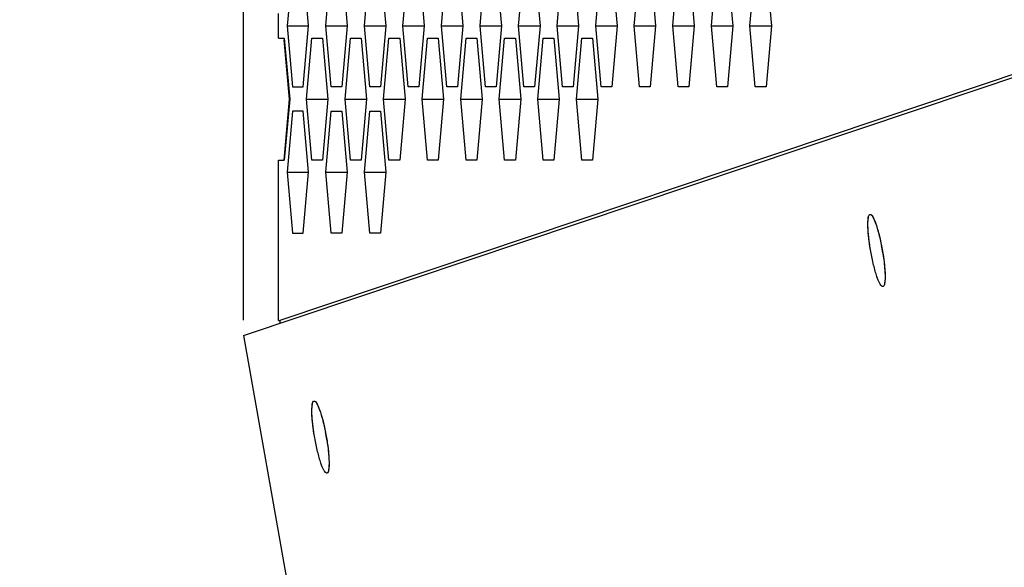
# Model space of a CAD drawing. Header units: millimetres. Extents: x 0 to 420, y 0 to 297.
# Tile 228 of 256: x 225.47 to 229.51, y 205.2 to 207.45. Entities that reach past the tile are written whole.
import ezdxf

# ---------------------------------------------------------------- set-up
doc = ezdxf.new("R2010")
doc.units = ezdxf.units.MM
doc.header["$LTSCALE"] = 23.1
doc.layers.get('0').update_dxf_attribs({"linetype": 'CONTINUOUS'})
doc.layers.add('DIM_PILOTEES', color=7, linetype='CONTINUOUS')
doc.styles.add('TEXTSTYLE_2', font='txt', dxfattribs={"width": 0.97619})
doc.styles.add('TEXTSTYLE_3', font='txt', dxfattribs={"width": 1.071429})
doc.styles.add('TEXTSTYLE_6', font='txt', dxfattribs={"width": 1.178571})
doc.dimstyles.new('DIMSTYLE_1', dxfattribs={"dimtxt": 2.5, "dimasz": 0.1875, "dimexe": 0.125, "dimexo": 0.0625, "dimgap": 1.25, "dimtad": 0, "dimtih": 1, "dimtoh": 1, "dimdsep": 46, "dimtxsty": 'TEXTSTYLE_2', "dimblk": '_FILLED', "dimblk1": '_FILLED', "dimblk2": '_FILLED', "dimcen": 0.09, "dimazin": 2, "dimtfac": 1, "dimtofl": 0, "dimtmove": 0, "dimatfit": 3, "dimldrblk": '_FILLED', "dimfxl": 1, "dimtolj": 1, "dimarcsym": 0})
doc.dimstyles.new('DIMSTYLE_2', dxfattribs={"dimtxt": 2.5, "dimasz": 0.1875, "dimexe": 0.125, "dimexo": 0.0625, "dimgap": 1.25, "dimtad": 0, "dimtih": 1, "dimtoh": 1, "dimdsep": 46, "dimtxsty": 'TEXTSTYLE_3', "dimblk": '_FILLED', "dimblk1": '_FILLED', "dimblk2": '_FILLED', "dimcen": 0.09, "dimazin": 2, "dimtfac": 1, "dimtofl": 0, "dimtmove": 0, "dimatfit": 3, "dimldrblk": '_FILLED', "dimfxl": 1, "dimtolj": 1, "dimarcsym": 0})
doc.dimstyles.new('DIMSTYLE_5', dxfattribs={"dimtxt": 2.5, "dimasz": 0.1875, "dimexe": 0.125, "dimexo": 0.0625, "dimgap": 1.25, "dimtad": 0, "dimtih": 1, "dimtoh": 1, "dimdsep": 46, "dimtxsty": 'TEXTSTYLE_6', "dimblk": '_FILLED', "dimblk1": '_FILLED', "dimblk2": '_FILLED', "dimcen": 0.09, "dimazin": 2, "dimtfac": 1, "dimtofl": 0, "dimtmove": 0, "dimatfit": 3, "dimldrblk": '_FILLED', "dimfxl": 1, "dimtolj": 1, "dimarcsym": 0})

# ---------------------------------------------------------------- blocks, each defined once
blk = doc.blocks.new('_FILLED')
at = {"color": 0, "linetype": 'BYBLOCK'}
blk.add_solid([(0, 0), (-1, 0.167), (-1, -0.167)], dxfattribs=at)
blk = doc.blocks.new('*D0')
at = {"layer": 'DIM_PILOTEES', "color": 2, "linetype": 'CONTINUOUS'}
for p, q in [((218.8808, 254.2086), (215.0951, 254.2086)), ((215.2201, 254.2086), (215.2201, 191.7537)), ((273.8528, 254.2086), (218.8808, 254.2086)), ((215.2201, 129.4471), (215.2201, 186.7537)), ((218.8808, 129.4471), (215.0951, 129.4471)), ((273.8782, 129.4471), (218.8808, 129.4471))]:
    blk.add_line(p, q, dxfattribs=at)
at = {"layer": 'DIM_PILOTEES', "color": 2, "linetype": 'CONTINUOUS', "xscale": 0.1875, "yscale": 0.1875, "zscale": 0.1875}
for p, rotation in [((215.2201, 254.2086), 90), ((215.2201, 129.4471), 270)]:
    blk.add_blockref('_FILLED', p, dxfattribs=dict(at, rotation=rotation))
at = {"layer": 'DIM_PILOTEES', "color": 2, "linetype": 'CONTINUOUS', "insert": (215.2201, 190.5037), "char_height": 2.5, "width": 10.982143, "attachment_point": 2, "line_spacing_factor": 0.9, "style": 'TEXTSTYLE_2'}
blk.add_mtext('{\\ftxt;\\W0.0001;\\H0.0001;\\~}{\\ftxt;\\W2.9285714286;\\H2.5; }{\\ftxt;\\W0.0001;\\H0.0001;\\~}', dxfattribs=at)
blk = doc.blocks.new('*D1')
at = {"layer": 'DIM_PILOTEES', "color": 2, "linetype": 'CONTINUOUS'}
for p, q in [((226.3883, 264.6125), (226.3883, 265.9875)), ((243.2945, 264.6125), (243.2945, 265.9875)), ((226.3883, 265.8625), (225.8883, 265.8625)), ((243.2945, 265.8625), (243.7945, 265.8625)), ((226.3883, 206.2157), (226.3883, 264.6125)), ((243.2945, 226.5584), (243.2945, 264.6125))]:
    blk.add_line(p, q, dxfattribs=at)
at = {"layer": 'DIM_PILOTEES', "color": 2, "linetype": 'CONTINUOUS', "xscale": 0.1875, "yscale": 0.1875, "zscale": 0.1875}
blk.add_blockref('_FILLED', (226.3883, 265.8625), dxfattribs=at)
at = {"layer": 'DIM_PILOTEES', "color": 2, "linetype": 'CONTINUOUS', "xscale": 0.1875, "yscale": 0.1875, "zscale": 0.1875, "rotation": 180}
blk.add_blockref('_FILLED', (243.2945, 265.8625), dxfattribs=at)
at = {"layer": 'DIM_PILOTEES', "color": 2, "linetype": 'CONTINUOUS', "insert": (235.5503, 267.1125), "char_height": 2.5, "width": 8.035714, "attachment_point": 2, "line_spacing_factor": 0.9, "style": 'TEXTSTYLE_3'}
blk.add_mtext('{\\ftxt;\\W0.0001;\\H0.0001;\\~}{\\ftxt;\\W2.1428571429;\\H2.5; }{\\ftxt;\\W0.0001;\\H0.0001;\\~}', dxfattribs=at)
blk = doc.blocks.new('*D8')
at = {"layer": 'DIM_PILOTEES', "color": 2, "linetype": 'CONTINUOUS'}
for p, q in [((226.3883, 276.7141), (226.3883, 278.0891)), ((276.2211, 276.7141), (276.2211, 278.0891)), ((226.3883, 277.9641), (248.9616, 277.9641)), ((276.2211, 277.9641), (257.3545, 277.9641)), ((226.3883, 206.2157), (226.3883, 276.7141)), ((276.2211, 241.6204), (276.2211, 276.7141))]:
    blk.add_line(p, q, dxfattribs=at)
at = {"layer": 'DIM_PILOTEES', "color": 2, "linetype": 'CONTINUOUS', "xscale": 0.1875, "yscale": 0.1875, "zscale": 0.1875, "rotation": 180}
blk.add_blockref('_FILLED', (226.3883, 277.9641), dxfattribs=at)
at = {"layer": 'DIM_PILOTEES', "color": 2, "linetype": 'CONTINUOUS', "xscale": 0.1875, "yscale": 0.1875, "zscale": 0.1875}
blk.add_blockref('_FILLED', (276.2211, 277.9641), dxfattribs=at)
at = {"layer": 'DIM_PILOTEES', "color": 2, "linetype": 'CONTINUOUS', "insert": (253.158, 279.2141), "char_height": 2.5, "width": 8.839286, "attachment_point": 2, "line_spacing_factor": 0.9, "style": 'TEXTSTYLE_6'}
blk.add_mtext('{\\ftxt;\\W0.0001;\\H0.0001;\\~}{\\ftxt;\\W2.3571428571;\\H2.5; }{\\ftxt;\\W0.0001;\\H0.0001;\\~}', dxfattribs=at)

msp = doc.modelspace()

# ---------------------------------------------------------------- linework, layer by layer
at = {"color": 7, "linetype": 'CONTINUOUS'}
for p, q in [((226.3883, 206.1532), (231.3956, 207.8322)), ((226.5676, 207.422), (226.6554, 207.422)), ((226.7257, 207.422), (226.8135, 207.422)), ((226.8838, 207.422), (226.9716, 207.422)), ((227.0419, 207.422), (227.1297, 207.422)), ((227.2, 207.422), (227.2878, 207.422)), ((227.358, 207.422), (227.4459, 207.422)), ((227.5161, 207.422), (227.604, 207.422)), ((227.6742, 207.422), (227.7621, 207.422)), ((227.8323, 207.422), (227.9201, 207.422)), ((227.9904, 207.422), (228.0782, 207.422)), ((228.1485, 207.422), (228.2363, 207.422)), ((228.3066, 207.422), (228.3944, 207.422)), ((228.4647, 207.422), (228.5525, 207.422)), ((226.6466, 207.122), (226.7345, 207.122)), ((226.8047, 207.122), (226.8926, 207.122)), ((226.9628, 207.122), (227.0506, 207.122)), ((227.1209, 207.122), (227.2087, 207.122)), ((227.279, 207.122), (227.3668, 207.122)), ((227.4371, 207.122), (227.5249, 207.122)), ((227.5952, 207.122), (227.683, 207.122)), ((227.7533, 207.122), (227.8411, 207.122)), ((226.5676, 206.822), (226.6554, 206.822)), ((226.7257, 206.822), (226.8135, 206.822)), ((226.8838, 206.822), (226.9716, 206.822)), ((226.3883, 206.1532), (227.1719, 201.7474))]:
    msp.add_line(p, q, dxfattribs=at)
at = {"color": 3, "linetype": 'CONTINUOUS'}
for p, q in [((231.4262, 207.8553), (226.5369, 206.2145)), ((226.5895, 207.672), (226.5676, 207.422)), ((226.6554, 207.422), (226.6335, 207.672)), ((226.7257, 207.422), (226.7476, 207.672)), ((226.7916, 207.672), (226.8135, 207.422)), ((226.8838, 207.422), (226.9057, 207.672)), ((226.9496, 207.672), (226.9716, 207.422)), ((227.0419, 207.422), (227.0638, 207.672)), ((227.1077, 207.672), (227.1297, 207.422)), ((227.2, 207.422), (227.2219, 207.672)), ((227.2658, 207.672), (227.2878, 207.422)), ((227.358, 207.422), (227.38, 207.672)), ((227.4239, 207.672), (227.4459, 207.422)), ((227.5161, 207.422), (227.5381, 207.672)), ((227.582, 207.672), (227.604, 207.422)), ((227.6742, 207.422), (227.6962, 207.672)), ((227.7401, 207.672), (227.7621, 207.422)), ((227.8323, 207.422), (227.8543, 207.672)), ((227.8982, 207.672), (227.9201, 207.422)), ((227.9904, 207.422), (228.0124, 207.672)), ((228.0563, 207.672), (228.0782, 207.422)), ((228.1485, 207.422), (228.1705, 207.672)), ((228.2144, 207.672), (228.2363, 207.422)), ((228.3066, 207.422), (228.3286, 207.672)), ((228.3725, 207.672), (228.3944, 207.422)), ((228.4647, 207.422), (228.4866, 207.672)), ((228.5306, 207.672), (228.5525, 207.422)), ((226.5324, 207.372), (226.5324, 207.472)), ((226.5676, 207.422), (226.5895, 207.172)), ((226.6335, 207.172), (226.6554, 207.422)), ((226.7476, 207.172), (226.7257, 207.422)), ((226.8135, 207.422), (226.7916, 207.172)), ((226.9057, 207.172), (226.8838, 207.422)), ((226.9716, 207.422), (226.9496, 207.172)), ((227.0638, 207.172), (227.0419, 207.422)), ((227.1297, 207.422), (227.1077, 207.172)), ((227.2219, 207.172), (227.2, 207.422)), ((227.2878, 207.422), (227.2658, 207.172)), ((227.38, 207.172), (227.358, 207.422)), ((227.4459, 207.422), (227.4239, 207.172)), ((227.5381, 207.172), (227.5161, 207.422)), ((227.604, 207.422), (227.582, 207.172)), ((227.6962, 207.172), (227.6742, 207.422)), ((227.7621, 207.422), (227.7401, 207.172)), ((227.8543, 207.172), (227.8323, 207.422)), ((227.9201, 207.422), (227.8982, 207.172)), ((228.0124, 207.172), (227.9904, 207.422)), ((228.0782, 207.422), (228.0563, 207.172)), ((228.1705, 207.172), (228.1485, 207.422)), ((228.2363, 207.422), (228.2144, 207.172)), ((228.3286, 207.172), (228.3066, 207.422)), ((228.3944, 207.422), (228.3725, 207.172)), ((228.4866, 207.172), (228.4647, 207.422)), ((228.5525, 207.422), (228.5306, 207.172)), ((226.5324, 207.372), (226.5555, 207.372)), ((226.5764, 207.122), (226.555, 207.3651)), ((226.5555, 207.372), (226.5785, 207.122)), ((226.6466, 207.122), (226.6686, 207.372)), ((226.6686, 207.372), (226.7125, 207.372)), ((226.7125, 207.372), (226.7345, 207.122)), ((226.8047, 207.122), (226.8267, 207.372)), ((226.8267, 207.372), (226.8706, 207.372)), ((226.8706, 207.372), (226.8926, 207.122)), ((226.9628, 207.122), (226.9848, 207.372)), ((226.9848, 207.372), (227.0287, 207.372)), ((227.0287, 207.372), (227.0506, 207.122)), ((227.1209, 207.122), (227.1429, 207.372)), ((227.1429, 207.372), (227.1868, 207.372)), ((227.1868, 207.372), (227.2087, 207.122)), ((227.279, 207.122), (227.301, 207.372)), ((227.301, 207.372), (227.3449, 207.372)), ((227.3449, 207.372), (227.3668, 207.122)), ((227.4371, 207.122), (227.459, 207.372)), ((227.459, 207.372), (227.503, 207.372)), ((227.503, 207.372), (227.5249, 207.122)), ((227.5952, 207.122), (227.6171, 207.372)), ((227.6171, 207.372), (227.6611, 207.372)), ((227.6611, 207.372), (227.683, 207.122)), ((227.7533, 207.122), (227.7752, 207.372)), ((227.7752, 207.372), (227.8191, 207.372)), ((227.8191, 207.372), (227.8411, 207.122)), ((226.5895, 207.172), (226.6335, 207.172)), ((226.7916, 207.172), (226.7476, 207.172)), ((226.9496, 207.172), (226.9057, 207.172)), ((227.1077, 207.172), (227.0638, 207.172)), ((227.2658, 207.172), (227.2219, 207.172)), ((227.4239, 207.172), (227.38, 207.172)), ((227.582, 207.172), (227.5381, 207.172)), ((227.7401, 207.172), (227.6962, 207.172)), ((227.8982, 207.172), (227.8543, 207.172)), ((228.0563, 207.172), (228.0124, 207.172)), ((228.2144, 207.172), (228.1705, 207.172)), ((228.3725, 207.172), (228.3286, 207.172)), ((228.5306, 207.172), (228.4866, 207.172)), ((226.5544, 206.872), (226.5764, 207.122)), ((226.5785, 207.122), (226.5555, 206.872)), ((226.6686, 206.872), (226.6466, 207.122)), ((226.7345, 207.122), (226.7125, 206.872)), ((226.8267, 206.872), (226.8047, 207.122)), ((226.8926, 207.122), (226.8706, 206.872)), ((226.9848, 206.872), (226.9628, 207.122)), ((227.0506, 207.122), (227.0287, 206.872)), ((227.1429, 206.872), (227.1209, 207.122)), ((227.2087, 207.122), (227.1868, 206.872)), ((227.301, 206.872), (227.279, 207.122)), ((227.3668, 207.122), (227.3449, 206.872)), ((227.459, 206.872), (227.4371, 207.122)), ((227.5249, 207.122), (227.503, 206.872)), ((227.6171, 206.872), (227.5952, 207.122)), ((227.683, 207.122), (227.6611, 206.872)), ((227.7752, 206.872), (227.7533, 207.122)), ((227.8411, 207.122), (227.8191, 206.872)), ((226.5895, 207.072), (226.5676, 206.822)), ((226.6335, 207.072), (226.5895, 207.072)), ((226.6554, 206.822), (226.6335, 207.072)), ((226.7257, 206.822), (226.7476, 207.072)), ((226.7476, 207.072), (226.7916, 207.072)), ((226.7916, 207.072), (226.8135, 206.822)), ((226.8838, 206.822), (226.9057, 207.072)), ((226.9057, 207.072), (226.9496, 207.072)), ((226.9496, 207.072), (226.9716, 206.822)), ((226.5324, 206.2145), (226.5324, 206.872)), ((226.5324, 206.872), (226.5555, 206.872)), ((226.7125, 206.872), (226.6686, 206.872)), ((226.8706, 206.872), (226.8267, 206.872)), ((227.0287, 206.872), (226.9848, 206.872)), ((227.1868, 206.872), (227.1429, 206.872)), ((227.3449, 206.872), (227.301, 206.872)), ((227.503, 206.872), (227.459, 206.872)), ((227.6611, 206.872), (227.6171, 206.872)), ((227.8191, 206.872), (227.7752, 206.872)), ((226.5676, 206.822), (226.5895, 206.572)), ((226.6335, 206.572), (226.6554, 206.822)), ((226.7476, 206.572), (226.7257, 206.822)), ((226.8135, 206.822), (226.7916, 206.572)), ((226.9057, 206.572), (226.8838, 206.822)), ((226.9716, 206.822), (226.9496, 206.572)), ((226.5895, 206.572), (226.6335, 206.572)), ((226.7916, 206.572), (226.7476, 206.572)), ((226.9496, 206.572), (226.9057, 206.572)), ((226.5324, 206.2145), (226.5369, 206.2145))]:
    msp.add_line(p, q, dxfattribs=at)
at = {"color": 7, "linetype": 'CONTINUOUS'}
for centre, radius, start, end in [((228.0802, 206.3405), 0.9414, 10.0844, 11.0161), ((228.0812, 206.3406), 0.9404, 9.1528, 10.0851), ((225.8005, 205.5761), 0.9414, 10.0844, 11.0161), ((225.8015, 205.5762), 0.9404, 9.1528, 10.0851)]:
    msp.add_arc(centre, radius, start, end, dxfattribs=at)
at = {"color": 3, "linetype": 'CONTINUOUS'}
msp.add_arc((226.7012, 206.2144), 0.1642, 180.4759, 183.9106, dxfattribs=at)
at = {"color": 7, "linetype": 'CONTINUOUS'}
for points, knots in [([(228.9601, 206.498), (228.9567, 206.5168), (228.9515, 206.5512), (228.9479, 206.5994), (228.9483, 206.6278), (228.9525, 206.6484), (228.9572, 206.6493)], [0, 0, 0, 0, 0.372218, 0.689113, 0.905436, 1, 1, 1, 1]), ([(228.9601, 206.498), (228.9569, 206.5156), (228.9521, 206.5487), (228.9479, 206.594), (228.9487, 206.6253), (228.9508, 206.6443), (228.9551, 206.6482)], [0, 0, 0, 0, 0.354717, 0.66296, 0.885712, 1, 1, 1, 1]), ([(228.9551, 206.6482), (228.9554, 206.6485), (228.9561, 206.649), (228.9568, 206.6492), (228.9572, 206.6493)], [0, 0, 0, 0, 0.520731, 1, 1, 1, 1]), ([(228.9572, 206.6493), (228.962, 206.6502), (228.9731, 206.6321), (228.9833, 206.6054), (228.9967, 206.5586), (229.0037, 206.5242), (229.0071, 206.5053)], [0, 0, 0, 0, 0.094586, 0.311181, 0.628221, 1, 1, 1, 1]), ([(228.9572, 206.6493), (228.9616, 206.6501), (228.972, 206.6346), (228.9814, 206.6106), (228.9941, 206.5687), (229.0009, 206.5376), (229.0043, 206.5203)], [0, 0, 0, 0, 0.094457, 0.307248, 0.622176, 1, 1, 1, 1]), ([(229.0099, 206.354), (229.0051, 206.3531), (228.994, 206.3712), (228.9838, 206.3979), (228.9705, 206.4447), (228.9634, 206.4791), (228.9601, 206.498)], [0, 0, 0, 0, 0.094586, 0.311181, 0.628221, 1, 1, 1, 1]), ([(229.0071, 206.5053), (229.0104, 206.4865), (229.0156, 206.452), (229.0192, 206.4038), (229.0189, 206.3754), (229.0147, 206.3548), (229.0099, 206.354)], [0, 0, 0, 0, 0.372206, 0.689101, 0.905429, 1, 1, 1, 1]), ([(229.0096, 206.4902), (229.0122, 206.474), (229.0162, 206.4441), (229.0194, 206.4033), (229.0184, 206.3753), (229.016, 206.3585), (229.0121, 206.3551)], [0, 0, 0, 0, 0.359766, 0.666042, 0.885595, 1, 1, 1, 1]), ([(229.0121, 206.3551), (229.0118, 206.3548), (229.0111, 206.3543), (229.0103, 206.354), (229.0099, 206.354)], [0, 0, 0, 0, 0.520698, 1, 1, 1, 1]), ([(226.6804, 205.7336), (226.677, 205.7524), (226.6718, 205.7868), (226.6682, 205.835), (226.6686, 205.8634), (226.6727, 205.884), (226.6775, 205.8849)], [0, 0, 0, 0, 0.372218, 0.689113, 0.905436, 1, 1, 1, 1]), ([(226.6754, 205.8838), (226.6757, 205.8841), (226.6763, 205.8846), (226.6771, 205.8848), (226.6775, 205.8849)], [0, 0, 0, 0, 0.520731, 1, 1, 1, 1]), ([(226.6775, 205.8849), (226.6823, 205.8858), (226.6934, 205.8677), (226.7036, 205.841), (226.717, 205.7942), (226.724, 205.7598), (226.7274, 205.7409)], [0, 0, 0, 0, 0.094586, 0.311181, 0.628221, 1, 1, 1, 1]), ([(226.6775, 205.8849), (226.6819, 205.8857), (226.6923, 205.8702), (226.7017, 205.8462), (226.7144, 205.8043), (226.7212, 205.7732), (226.7246, 205.7559)], [0, 0, 0, 0, 0.094457, 0.307248, 0.622176, 1, 1, 1, 1]), ([(226.6804, 205.7336), (226.6772, 205.7512), (226.6723, 205.7843), (226.6682, 205.8296), (226.6689, 205.8609), (226.6711, 205.8799), (226.6754, 205.8838)], [0, 0, 0, 0, 0.354717, 0.66296, 0.885712, 1, 1, 1, 1]), ([(226.7302, 205.5896), (226.7254, 205.5887), (226.7143, 205.6068), (226.7041, 205.6335), (226.6908, 205.6803), (226.6837, 205.7147), (226.6804, 205.7336)], [0, 0, 0, 0, 0.094586, 0.311181, 0.628221, 1, 1, 1, 1]), ([(226.7274, 205.7409), (226.7307, 205.7221), (226.7359, 205.6876), (226.7395, 205.6394), (226.7392, 205.611), (226.735, 205.5904), (226.7302, 205.5896)], [0, 0, 0, 0, 0.372206, 0.689101, 0.905429, 1, 1, 1, 1]), ([(226.7299, 205.7258), (226.7325, 205.7096), (226.7365, 205.6797), (226.7397, 205.6389), (226.7386, 205.6109), (226.7363, 205.5941), (226.7324, 205.5907)], [0, 0, 0, 0, 0.359766, 0.666042, 0.885595, 1, 1, 1, 1]), ([(226.7324, 205.5907), (226.7321, 205.5904), (226.7314, 205.5899), (226.7306, 205.5896), (226.7302, 205.5896)], [0, 0, 0, 0, 0.520698, 1, 1, 1, 1])]:
    msp.add_open_spline(points, degree=3, knots=knots, dxfattribs=at)

# ---------------------------------------------------------------- dimensions: what is measured, and where the dimension line sits
at = {"layer": 'DIM_PILOTEES', "color": 2, "linetype": 'CONTINUOUS'}
for base, p1, p2, angle, text, dimstyle, picture, middle in [((226.3883, 277.9641), (276.2211, 241.5579), (226.3883, 206.1532), 180, '{\\ftxt;\\W0.0001;\\H0.0001;\\~}{\\ftxt;\\W2.3571428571;\\H2.5; }{\\ftxt;\\W0.0001;\\H0.0001;\\~}', 'DIMSTYLE_5', '*D8', (250.2116, 276.7141)), ((226.3883, 265.8625), (243.2945, 226.4959), (226.3883, 206.1532), 180, '{\\ftxt;\\W0.0001;\\H0.0001;\\~}{\\ftxt;\\W2.1428571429;\\H2.5; }{\\ftxt;\\W0.0001;\\H0.0001;\\~}', 'DIMSTYLE_2', '*D1', (232.8717, 264.6125)), ((215.2201, 254.2086), (273.9407, 129.4471), (273.9153, 254.2086), 90, '{\\ftxt;\\W0.0001;\\H0.0001;\\~}{\\ftxt;\\W2.9285714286;\\H2.5; }{\\ftxt;\\W0.0001;\\H0.0001;\\~}', 'DIMSTYLE_1', '*D0', (211.5594, 188.0037))]:
    dim = msp.add_linear_dim(base=base, p1=p1, p2=p2, angle=angle, text=text, dimstyle=dimstyle, dxfattribs=at)
    dim.commit()
    dim.dimension.update_dxf_attribs({"geometry": picture, "text_midpoint": middle, "dimtype": 160})

doc.saveas('drawing.dxf')
